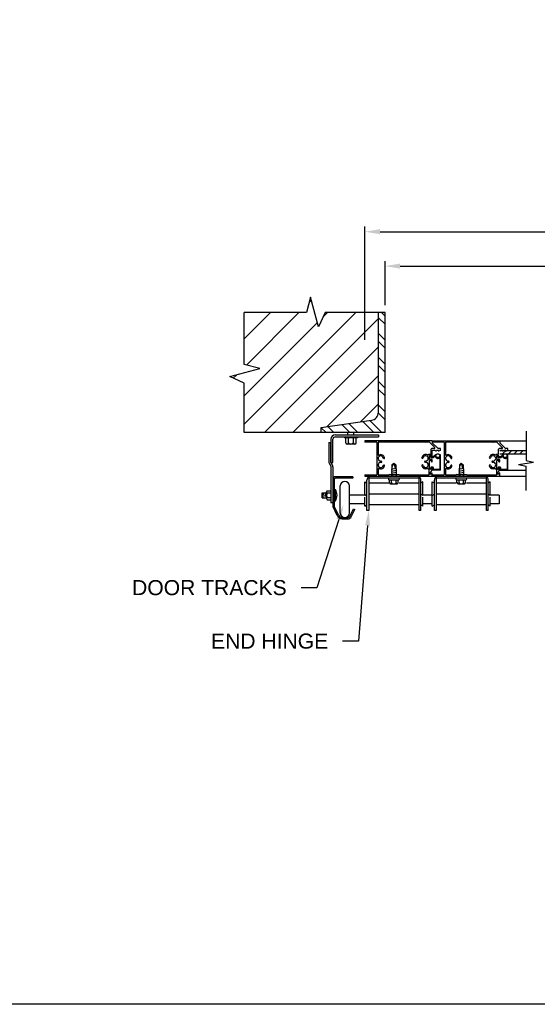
# Model space of a CAD drawing. Header units: inches. Extents: x 168.8 to 189.1, y 234.4 to 247.7.
# Tile 4 of 8: x 176.7 to 179.9, y 234.4 to 240.6. Entities that reach past the tile are written whole.
import ezdxf
from ezdxf import colors
from ezdxf.entities.mleader import LeaderData, LeaderLine
from ezdxf.math import Vec2, Vec3

# ---------------------------------------------------------------- set-up
doc = ezdxf.new("R2010")
doc.units = ezdxf.units.IN
doc.header["$LTSCALE"] = 0.25
doc.header["$MEASUREMENT"] = 0
doc.layers.add('521s', color=7, linetype='Continuous')
doc.layers.add('ANNOTATIONS', color=1, linetype='Continuous')
doc.styles.add('ARIAL', font='arial.ttf', dxfattribs={"height": 0.09375})
doc.dimstyles.new('STANDARD$0', dxfattribs={"dimtxt": 0.09375, "dimasz": 0.09375, "dimexe": 0.03125, "dimexo": 0.046875, "dimgap": 0.09, "dimtad": 0, "dimtih": 1, "dimtoh": 1, "dimdec": 4, "dimzin": 0, "dimdsep": 46, "dimtxsty": 'ARIAL', "dimcen": 0.09, "dimadec": 0, "dimazin": 0, "dimtfac": 1, "dimtdec": 4, "dimtofl": 0, "dimtmove": 0, "dimatfit": 1, "dimfxl": 1, "dimtolj": 1, "dimtzin": 0, "dimarcsym": 0})

# ---------------------------------------------------------------- blocks, each defined once
blk = doc.blocks.new('*X4')
at = {"color": 0}
for p, q in [((14.0502, 4.0659), (14.0092, 4.1069)), ((14.0502, 4.1154), (14.0274, 4.1382)), ((14.0502, 3.9669), (14.0092, 4.0079)), ((14.0502, 3.9174), (14.0092, 3.9584)), ((14.0502, 3.8184), (14.0092, 3.8594)), ((14.0502, 3.7689), (14.0092, 3.8099)), ((14.0502, 3.6699), (14.0092, 3.7109)), ((14.0502, 3.6204), (14.0092, 3.6614)), ((14.0502, 3.5214), (14.0092, 3.5624)), ((14.0502, 3.4719), (14.0089, 3.5133)), ((13.7331, 3.3931), (13.695, 3.4312)), ((13.8321, 3.3931), (13.7817, 3.4434)), ((13.8815, 3.3931), (13.825, 3.4496)), ((13.9805, 3.3931), (13.9118, 3.4619)), ((14.03, 3.3931), (13.9551, 3.468)), ((13.6836, 3.3931), (13.6537, 3.4229))]:
    blk.add_line(p, q, dxfattribs=at)
blk = doc.blocks.new('*D7')
at = {"layer": 'ANNOTATIONS', "color": 0, "lineweight": -2, "transparency": 16777216}
for p, q in [((178.9984, 238.7912), (178.9984, 239.0646)), ((179.0922, 239.0333), (180.2737, 239.0333)), ((182.6859, 239.0333), (181.5044, 239.0333)), ((182.7797, 238.7912), (182.7797, 239.0646))]:
    blk.add_line(p, q, dxfattribs=at)
at = {"layer": 'ANNOTATIONS', "color": 0, "transparency": 16777216}
for points in [[(179.0922, 239.0489), (179.0922, 239.0177), (178.9984, 239.0333)], [(182.6859, 239.0489), (182.6859, 239.0177), (182.7797, 239.0333)]]:
    blk.add_solid(points, dxfattribs=at)
at = {"layer": 'defpoints', "color": 0, "transparency": 16777216}
for p in [(182.7797, 239.0333), (178.9984, 238.7443), (182.7797, 238.7443)]:
    blk.add_point(p, dxfattribs=at)
at = {"layer": 'ANNOTATIONS', "color": 0, "transparency": 16777216, "insert": (180.8891, 239.0333), "char_height": 0.09375, "attachment_point": 5, "style": 'ARIAL'}
blk.add_mtext('\\A1;FINISH OPENING', dxfattribs=at)
blk = doc.blocks.new('*D8')
at = {"layer": 'ANNOTATIONS', "color": 0, "lineweight": -2, "transparency": 16777216}
for p, q in [((178.8734, 238.5763), (178.8734, 239.2785)), ((182.9047, 238.5763), (182.9047, 239.2785)), ((178.9672, 239.2472), (180.3802, 239.2472)), ((182.8109, 239.2472), (181.398, 239.2472))]:
    blk.add_line(p, q, dxfattribs=at)
at = {"layer": 'ANNOTATIONS', "color": 0, "transparency": 16777216}
for points in [[(178.9672, 239.2629), (178.9672, 239.2316), (178.8734, 239.2472)], [(182.8109, 239.2629), (182.8109, 239.2316), (182.9047, 239.2472)]]:
    blk.add_solid(points, dxfattribs=at)
at = {"layer": 'defpoints', "color": 0, "transparency": 16777216}
for p in [(178.8734, 239.2472), (178.8734, 238.5294), (182.9047, 238.5294)]:
    blk.add_point(p, dxfattribs=at)
at = {"layer": 'ANNOTATIONS', "color": 0, "transparency": 16777216, "insert": (180.8891, 239.2472), "char_height": 0.09375, "attachment_point": 5, "style": 'ARIAL'}
blk.add_mtext('\\A1;DOOR WIDTH', dxfattribs=at)

msp = doc.modelspace()

# ---------------------------------------------------------------- hatches: boundary and pattern name
at = {"layer": '521s'}
h = msp.add_hatch(dxfattribs=at)
h.set_pattern_fill('ANSI31', color=256)
h.paths.add_polyline_path([(178.95742, 238.74431), (178.62694, 238.74431), (178.58607, 238.6551), (178.53579, 238.84052), (178.51093, 238.74431), (178.12343, 238.74431), (178.12343, 238.42175), (178.21964, 238.39689), (178.03423, 238.34661), (178.12343, 238.30574), (178.12343, 237.99919), (178.60195, 237.99919), (178.60195, 238.03143), (178.91443, 238.0757, 0.3735748), (178.95742, 238.1252)])
h.paths.add_polyline_path([(183.75089, 238.39689), (183.65468, 238.42175), (183.65468, 238.74431), (183.28319, 238.74431), (183.24232, 238.6551), (183.19204, 238.84052), (183.16718, 238.74431), (182.8207, 238.74431), (182.8207, 238.1252, 0.3735748), (182.86369, 238.0757), (183.17617, 238.03143), (183.17617, 237.99919), (183.65468, 237.99919), (183.65468, 238.30574), (183.56548, 238.34661)])

# ---------------------------------------------------------------- linework, layer by layer
at = {"layer": '521s', "color": 7}
for p, q in [((178.53579, 238.84052), (178.51093, 238.74431)), ((178.58607, 238.6551), (178.53579, 238.84052)), ((178.51093, 238.74431), (178.12343, 238.74431)), ((178.12343, 238.42175), (178.12343, 238.74431)), ((178.62694, 238.74431), (178.58607, 238.6551)), ((178.99843, 238.74431), (178.62694, 238.74431)), ((178.95742, 238.1252), (178.95742, 238.74431)), ((178.99843, 237.99919), (178.99843, 238.74431)), ((178.21964, 238.39689), (178.12343, 238.42175)), ((178.03423, 238.34661), (178.21964, 238.39689)), ((178.12343, 238.30574), (178.03423, 238.34661)), ((178.12343, 237.99919), (178.12343, 238.30574)), ((178.60195, 238.03143), (178.91443, 238.0757)), ((178.99843, 237.99919), (178.12343, 237.99919)), ((178.60195, 237.99919), (178.60195, 238.03143)), ((178.68981, 237.98515), (178.95868, 237.98515)), ((178.76806, 237.98515), (178.76806, 237.99919)), ((178.80556, 237.98515), (178.80556, 237.99919)), ((178.95868, 237.98515), (178.95868, 237.97278)), ((179.87456, 238.00778), (179.87456, 237.82538)), ((178.64943, 237.93809), (178.66181, 237.93809)), ((178.64943, 237.93809), (178.64943, 237.81723)), ((178.66181, 237.95715), (178.66181, 237.81406)), ((178.66192, 237.81312), (178.66181, 237.93809)), ((178.67418, 237.81328), (178.67418, 237.95715)), ((178.68981, 237.97278), (178.95868, 237.97278)), ((178.74587, 237.97278), (178.74587, 237.96615)), ((178.82774, 237.96615), (178.74587, 237.96615)), ((178.75462, 237.93553), (178.75462, 237.96615)), ((178.81071, 237.92803), (178.7629, 237.92803)), ((178.77118, 237.93553), (178.77118, 237.96615)), ((178.80243, 237.93553), (178.80243, 237.96615)), ((178.81899, 237.93553), (178.81899, 237.96615)), ((178.82774, 237.97278), (178.82774, 237.96615)), ((179.29223, 237.94779), (178.87343, 237.94779)), ((178.87343, 237.94779), (178.87343, 237.94029)), ((178.94394, 237.94029), (178.87343, 237.94029)), ((178.94769, 237.93654), (178.94769, 237.73964)), ((178.95519, 237.93654), (178.95519, 237.86261)), ((179.24897, 237.94029), (178.95894, 237.94029)), ((179.25085, 237.93841), (179.24897, 237.94029)), ((179.25273, 237.94029), (179.25085, 237.93841)), ((179.27152, 237.94029), (179.25273, 237.94029)), ((179.27417, 237.93919), (179.30768, 237.90569)), ((179.29223, 237.94779), (179.29223, 237.93616)), ((179.29223, 237.93616), (179.32801, 237.90038)), ((179.29224, 237.94778), (179.87456, 237.94778)), ((179.36274, 237.94028), (179.29224, 237.94028)), ((179.36649, 237.93653), (179.36649, 237.73963)), ((179.37399, 237.93653), (179.37399, 237.8626)), ((179.66778, 237.94028), (179.37775, 237.94028)), ((179.66965, 237.93841), (179.66778, 237.94028)), ((179.67153, 237.94028), (179.66965, 237.93841)), ((179.69033, 237.94028), (179.67153, 237.94028)), ((179.69298, 237.93918), (179.72648, 237.90568)), ((179.71103, 237.94778), (179.71103, 237.93616)), ((179.71103, 237.93616), (179.74681, 237.90037)), ((179.28098, 237.86365), (179.27032, 237.86365)), ((179.28473, 237.85615), (179.27498, 237.85615)), ((179.27498, 237.8324), (179.27498, 237.85615)), ((179.28194, 237.85616), (179.27774, 237.85616)), ((179.28436, 237.8543), (179.28604, 237.84803)), ((179.28473, 237.8674), (179.28473, 237.89553)), ((179.28638, 237.85), (179.28473, 237.85615)), ((179.30503, 237.89928), (179.28848, 237.89928)), ((179.30904, 237.88866), (179.29223, 237.88866)), ((179.29223, 237.85069), (179.29223, 237.88866)), ((179.30868, 237.85655), (179.29652, 237.84803)), ((179.3133, 237.86117), (179.30868, 237.85655)), ((179.30904, 237.88866), (179.31004, 237.88652)), ((179.31217, 237.88866), (179.31117, 237.88652)), ((179.31217, 237.88866), (179.31317, 237.88652)), ((179.31529, 237.88866), (179.3143, 237.88652)), ((179.31529, 237.88866), (179.31629, 237.88652)), ((179.31842, 237.88866), (179.31742, 237.88652)), ((179.32855, 237.88866), (179.31842, 237.88866)), ((179.32855, 237.88866), (179.32954, 237.88652)), ((179.34299, 237.89928), (179.33066, 237.89928)), ((179.33167, 237.88866), (179.33068, 237.88652)), ((179.33167, 237.88866), (179.33267, 237.88652)), ((179.3348, 237.88866), (179.3338, 237.88652)), ((179.3348, 237.88866), (179.33579, 237.88652)), ((179.33792, 237.88866), (179.33693, 237.88652)), ((179.34299, 237.88866), (179.33792, 237.88866)), ((179.34299, 237.86153), (179.33829, 237.86153)), ((179.34299, 237.88866), (179.34299, 237.89928)), ((179.34299, 237.76541), (179.34299, 237.86153)), ((179.69978, 237.86365), (179.68912, 237.86365)), ((179.70353, 237.85615), (179.69378, 237.85615)), ((179.69378, 237.83239), (179.69378, 237.85615)), ((179.70075, 237.85615), (179.69654, 237.85615)), ((179.70316, 237.8543), (179.70484, 237.84802)), ((179.70353, 237.8674), (179.70353, 237.89553)), ((179.70518, 237.84999), (179.70353, 237.85615)), ((179.72383, 237.89928), (179.70728, 237.89928)), ((179.71103, 237.88866), (179.87456, 237.88866)), ((179.71103, 237.88435), (179.71534, 237.88866)), ((179.72785, 237.88865), (179.71103, 237.88865)), ((179.71103, 237.86716), (179.87456, 237.86716)), ((179.72749, 237.85654), (179.71532, 237.84802)), ((179.7321, 237.86116), (179.72749, 237.85654)), ((179.72785, 237.88865), (179.72884, 237.88651)), ((179.7292, 237.86716), (179.7507, 237.88866)), ((179.73097, 237.88865), (179.72998, 237.88651)), ((179.73097, 237.88865), (179.73197, 237.88651)), ((179.7341, 237.88865), (179.7331, 237.88651)), ((179.7341, 237.88865), (179.73509, 237.88651)), ((179.73722, 237.88865), (179.73623, 237.88651)), ((179.74735, 237.88865), (179.73722, 237.88865)), ((179.74735, 237.88865), (179.74835, 237.88651)), ((179.76179, 237.89928), (179.74947, 237.89928)), ((179.75048, 237.88865), (179.74948, 237.88651)), ((179.75048, 237.88865), (179.75147, 237.88651)), ((179.7536, 237.88865), (179.7526, 237.88651)), ((179.7536, 237.88865), (179.7546, 237.88651)), ((179.75673, 237.88865), (179.75573, 237.88651)), ((179.76179, 237.88865), (179.75673, 237.88865)), ((179.76179, 237.86152), (179.75709, 237.86152)), ((179.76179, 237.88865), (179.76179, 237.89928)), ((179.76179, 237.7654), (179.76179, 237.86152)), ((179.76455, 237.86716), (179.78605, 237.88866)), ((179.79991, 237.86716), (179.82141, 237.88866)), ((179.83527, 237.86716), (179.85677, 237.88866)), ((178.65143, 237.80946), (178.66134, 237.79144)), ((178.66181, 237.81328), (178.67418, 237.81328)), ((178.66227, 237.81225), (178.67219, 237.79422)), ((178.97487, 237.82152), (178.97182, 237.82152)), ((178.97487, 237.81402), (178.97182, 237.81402)), ((179.04137, 237.79928), (179.05356, 237.80928)), ((179.05356, 237.80928), (179.04137, 237.78853)), ((179.04137, 237.79928), (179.04137, 237.77539)), ((179.05356, 237.80928), (179.06164, 237.77644)), ((179.05356, 237.80928), (179.06574, 237.79928)), ((179.06574, 237.79928), (179.06574, 237.77416)), ((179.2478, 237.8224), (179.25085, 237.8224)), ((179.2478, 237.8149), (179.25085, 237.8149)), ((179.28848, 237.8324), (179.27498, 237.8324)), ((179.27498, 237.77514), (179.27498, 237.8249)), ((179.28473, 237.8249), (179.27498, 237.8249)), ((179.27774, 237.85116), (179.28002, 237.85116)), ((179.28002, 237.85116), (179.2822, 237.84303)), ((179.2981, 237.84303), (179.2822, 237.84303)), ((179.28638, 237.81875), (179.28473, 237.8249)), ((179.29652, 237.84803), (179.28604, 237.84803)), ((179.28957, 237.84803), (179.28895, 237.84803)), ((179.28957, 237.81677), (179.28895, 237.81677)), ((179.29223, 237.81944), (179.29223, 237.82865)), ((179.30729, 237.84947), (179.2981, 237.84303)), ((179.33799, 237.83852), (179.33799, 237.77291)), ((179.39367, 237.82152), (179.39062, 237.82152)), ((179.39367, 237.81402), (179.39062, 237.81402)), ((179.46017, 237.79927), (179.47236, 237.80927)), ((179.47236, 237.80927), (179.46017, 237.78853)), ((179.46017, 237.79927), (179.46017, 237.77539)), ((179.47236, 237.80927), (179.48044, 237.77643)), ((179.47236, 237.80927), (179.48455, 237.79927)), ((179.48455, 237.79927), (179.48455, 237.77415)), ((179.66661, 237.82239), (179.66965, 237.82239)), ((179.66661, 237.81489), (179.66965, 237.81489)), ((179.70728, 237.83239), (179.69378, 237.83239)), ((179.69378, 237.77514), (179.69378, 237.82489)), ((179.70353, 237.82489), (179.69378, 237.82489)), ((179.69654, 237.85115), (179.69883, 237.85115)), ((179.69883, 237.85115), (179.701, 237.84302)), ((179.7169, 237.84302), (179.701, 237.84302)), ((179.70518, 237.81874), (179.70353, 237.82489)), ((179.71532, 237.84802), (179.70484, 237.84802)), ((179.70837, 237.84802), (179.70775, 237.84802)), ((179.70837, 237.81677), (179.70775, 237.81677)), ((179.71103, 237.81943), (179.71103, 237.82864)), ((179.72609, 237.84946), (179.7169, 237.84302)), ((179.75679, 237.83852), (179.75679, 237.7729)), ((179.82827, 237.80159), (179.92084, 237.81468)), ((179.82827, 237.80159), (179.87456, 237.79089)), ((179.87456, 237.82538), (179.92084, 237.81468)), ((178.66181, 237.78963), (178.66181, 237.56309)), ((178.67418, 237.78645), (178.67418, 237.54457)), ((178.87343, 237.73589), (178.87343, 237.72839)), ((178.87343, 237.73589), (178.94394, 237.73589)), ((178.95519, 237.77294), (178.95519, 237.73964)), ((178.95894, 237.73589), (179.02157, 237.73589)), ((178.97027, 237.73026), (178.9684, 237.72839)), ((178.97215, 237.72839), (178.97027, 237.73026)), ((179.02532, 237.73964), (179.02157, 237.73589)), ((179.02532, 237.73964), (179.08408, 237.73964)), ((179.03837, 237.77165), (179.06574, 237.77728)), ((179.04137, 237.77539), (179.03837, 237.77165)), ((179.03837, 237.77165), (179.04137, 237.76914)), ((179.04137, 237.76914), (179.03837, 237.7654)), ((179.03837, 237.7654), (179.04137, 237.76289)), ((179.03837, 237.75915), (179.06874, 237.7654)), ((179.04137, 237.76289), (179.03837, 237.75915)), ((179.03837, 237.75915), (179.04137, 237.75664)), ((179.04137, 237.75664), (179.03837, 237.7529)), ((179.03837, 237.7529), (179.04137, 237.75039)), ((179.03837, 237.74665), (179.06874, 237.7529)), ((179.04137, 237.75039), (179.03837, 237.74665)), ((179.03837, 237.74665), (179.04137, 237.74414)), ((179.04137, 237.74414), (179.03837, 237.7404)), ((179.03837, 237.7404), (179.04137, 237.73789)), ((179.03837, 237.73415), (179.06874, 237.7404)), ((179.04137, 237.73789), (179.03837, 237.73415)), ((179.03837, 237.73415), (179.04137, 237.73164)), ((179.04137, 237.73164), (179.03877, 237.72841)), ((179.04531, 237.73028), (179.04343, 237.72841)), ((179.04718, 237.72841), (179.04531, 237.73028)), ((179.06574, 237.77416), (179.06874, 237.77165)), ((179.06874, 237.77165), (179.06574, 237.76791)), ((179.06574, 237.76791), (179.06874, 237.7654)), ((179.06874, 237.7654), (179.06574, 237.76166)), ((179.06574, 237.76166), (179.06874, 237.75915)), ((179.06874, 237.75915), (179.06574, 237.75541)), ((179.06574, 237.75541), (179.06874, 237.7529)), ((179.06874, 237.7529), (179.06574, 237.74916)), ((179.06574, 237.74916), (179.06874, 237.74665)), ((179.06874, 237.74665), (179.06574, 237.74291)), ((179.06574, 237.74291), (179.06874, 237.7404)), ((179.06874, 237.7404), (179.06574, 237.73666)), ((179.06574, 237.73666), (179.06874, 237.73415)), ((179.06874, 237.73415), (179.06574, 237.73041)), ((179.06574, 237.73041), (179.06814, 237.72841)), ((179.08408, 237.73964), (179.08783, 237.73589)), ((179.08783, 237.73589), (179.26973, 237.73589)), ((179.27348, 237.73964), (179.27348, 237.76767)), ((179.28098, 237.77514), (179.27498, 237.77514)), ((179.28098, 237.76952), (179.29223, 237.78077)), ((179.28098, 237.76952), (179.28098, 237.77514)), ((179.29223, 237.76902), (179.28098, 237.75389)), ((179.28098, 237.73826), (179.28098, 237.75389)), ((179.29223, 237.74952), (179.28098, 237.73826)), ((179.2829, 237.78216), (179.28644, 237.77603)), ((179.29474, 237.78403), (179.28399, 237.78403)), ((179.28907, 237.77867), (179.28644, 237.77603)), ((179.29099, 237.77903), (179.28996, 237.77903)), ((179.29223, 237.76902), (179.29223, 237.78077)), ((179.29223, 237.72839), (179.29223, 237.74952)), ((179.29224, 237.78078), (179.29224, 237.76666)), ((179.29224, 237.73588), (179.36274, 237.73588)), ((179.34299, 237.76541), (179.29349, 237.76541)), ((179.29724, 237.78153), (179.29724, 237.77291)), ((179.33549, 237.77041), (179.29974, 237.77041)), ((179.37399, 237.77293), (179.37399, 237.73963)), ((179.37775, 237.73588), (179.44038, 237.73588)), ((179.38908, 237.73026), (179.3872, 237.72838)), ((179.39095, 237.72838), (179.38908, 237.73026)), ((179.44413, 237.73963), (179.44038, 237.73588)), ((179.44413, 237.73963), (179.50288, 237.73963)), ((179.45717, 237.77165), (179.48455, 237.77728)), ((179.46017, 237.77539), (179.45717, 237.77165)), ((179.45717, 237.77165), (179.46017, 237.76914)), ((179.46017, 237.76914), (179.45717, 237.7654)), ((179.45717, 237.7654), (179.46017, 237.76289)), ((179.45717, 237.75915), (179.48755, 237.7654)), ((179.46017, 237.76289), (179.45717, 237.75915)), ((179.45717, 237.75915), (179.46017, 237.75664)), ((179.46017, 237.75664), (179.45717, 237.7529)), ((179.45717, 237.7529), (179.46017, 237.75039)), ((179.45717, 237.74665), (179.48755, 237.7529)), ((179.46017, 237.75039), (179.45717, 237.74665)), ((179.45717, 237.74665), (179.46017, 237.74414)), ((179.46017, 237.74414), (179.45717, 237.7404)), ((179.45717, 237.7404), (179.46017, 237.73789)), ((179.45717, 237.73415), (179.48755, 237.7404)), ((179.46017, 237.73789), (179.45717, 237.73415)), ((179.45717, 237.73415), (179.46017, 237.73164)), ((179.46017, 237.73164), (179.45758, 237.7284)), ((179.46411, 237.73027), (179.46224, 237.7284)), ((179.46599, 237.7284), (179.46411, 237.73027)), ((179.48455, 237.77415), (179.48755, 237.77165)), ((179.48755, 237.77165), (179.48455, 237.7679)), ((179.48455, 237.7679), (179.48755, 237.7654)), ((179.48755, 237.7654), (179.48455, 237.76165)), ((179.48455, 237.76165), (179.48755, 237.75915)), ((179.48755, 237.75915), (179.48455, 237.7554)), ((179.48455, 237.7554), (179.48755, 237.7529)), ((179.48755, 237.7529), (179.48455, 237.74915)), ((179.48455, 237.74915), (179.48755, 237.74665)), ((179.48755, 237.74665), (179.48455, 237.7429)), ((179.48455, 237.7429), (179.48755, 237.7404)), ((179.48755, 237.7404), (179.48455, 237.73665)), ((179.48455, 237.73665), (179.48755, 237.73415)), ((179.48755, 237.73415), (179.48455, 237.7304)), ((179.48455, 237.7304), (179.48694, 237.7284)), ((179.50288, 237.73963), (179.50663, 237.73588)), ((179.50663, 237.73588), (179.68853, 237.73588)), ((179.69228, 237.73963), (179.69228, 237.76767)), ((179.69978, 237.77514), (179.69378, 237.77514)), ((179.69978, 237.76951), (179.71103, 237.78076)), ((179.69978, 237.76951), (179.69978, 237.77514)), ((179.71103, 237.76901), (179.69978, 237.75388)), ((179.69978, 237.73826), (179.69978, 237.75388)), ((179.71103, 237.74951), (179.69978, 237.73826)), ((179.70171, 237.78215), (179.70524, 237.77602)), ((179.71354, 237.78402), (179.70279, 237.78402)), ((179.70788, 237.77866), (179.70524, 237.77602)), ((179.70979, 237.77902), (179.70876, 237.77902)), ((179.71103, 237.76901), (179.71103, 237.78076)), ((179.71103, 237.76541), (179.87456, 237.76541)), ((179.71103, 237.72838), (179.71103, 237.74951)), ((179.71104, 237.78077), (179.71104, 237.76665)), ((179.76179, 237.7654), (179.71229, 237.7654)), ((179.71604, 237.78152), (179.71604, 237.7729)), ((179.75429, 237.7704), (179.71854, 237.7704)), ((179.87456, 237.63867), (179.87456, 237.79089)), ((178.68268, 237.70834), (178.68268, 237.54457)), ((178.79918, 237.72459), (178.69043, 237.72459)), ((178.79918, 237.71609), (178.69043, 237.71609)), ((178.79918, 237.72459), (178.79918, 237.71609)), ((178.87343, 237.72839), (179.04345, 237.72839)), ((178.87343, 237.60772), (178.87343, 237.69284)), ((178.87343, 237.69284), (178.88593, 237.68466)), ((178.88593, 237.51472), (178.88593, 237.70341)), ((178.89731, 237.72841), (178.89731, 237.51472)), ((178.89731, 237.71703), (179.20981, 237.71703)), ((179.02243, 237.68466), (178.89731, 237.68466)), ((179.02265, 237.70459), (179.08446, 237.70459)), ((179.02668, 237.68866), (179.02668, 237.70459)), ((179.03418, 237.68116), (179.07293, 237.68116)), ((179.03949, 237.68866), (179.03949, 237.70459)), ((179.0472, 237.72839), (179.29223, 237.72839)), ((179.06762, 237.68866), (179.06762, 237.70459)), ((179.08043, 237.68866), (179.08043, 237.70459)), ((179.20981, 237.68466), (179.08605, 237.68466)), ((179.20981, 237.51472), (179.20981, 237.72841)), ((179.22118, 237.51472), (179.22118, 237.70341)), ((179.23368, 237.69284), (179.22118, 237.68466)), ((179.23368, 237.60772), (179.23368, 237.69284)), ((179.29224, 237.72841), (179.87456, 237.72841)), ((179.29224, 237.72838), (179.46225, 237.72838)), ((179.29224, 237.60771), (179.29224, 237.69284)), ((179.29224, 237.69284), (179.30474, 237.68465)), ((179.30474, 237.51471), (179.30474, 237.7034)), ((179.31611, 237.7284), (179.31611, 237.51471)), ((179.31611, 237.71702), (179.62861, 237.71702)), ((179.44124, 237.68465), (179.31611, 237.68465)), ((179.44146, 237.70459), (179.50326, 237.70459)), ((179.44549, 237.68865), (179.44549, 237.70459)), ((179.45299, 237.68115), (179.49174, 237.68115)), ((179.4583, 237.68865), (179.4583, 237.70459)), ((179.466, 237.72837), (179.71103, 237.72837)), ((179.48642, 237.68865), (179.48642, 237.70459)), ((179.49924, 237.68865), (179.49924, 237.70459)), ((179.6286, 237.68464), (179.50484, 237.68464)), ((179.62861, 237.51471), (179.62861, 237.7284)), ((179.65248, 237.69283), (179.63998, 237.68464)), ((179.63999, 237.51471), (179.63999, 237.7034)), ((179.65249, 237.60771), (179.65249, 237.69284)), ((178.60768, 237.59462), (178.60768, 237.62532)), ((178.60768, 237.62532), (178.63541, 237.62532)), ((178.61431, 237.5982), (178.61651, 237.62335)), ((178.62722, 237.60103), (178.62902, 237.62161)), ((178.63541, 237.58889), (178.63541, 237.63104)), ((178.63981, 237.63812), (178.66181, 237.63812)), ((178.63981, 237.62397), (178.66181, 237.62397)), ((178.68268, 237.64522), (178.68988, 237.64522)), ((178.68988, 237.57472), (178.68988, 237.64522)), ((178.72034, 237.49984), (178.72034, 237.66722)), ((178.77734, 237.49984), (178.77734, 237.66722)), ((178.87343, 237.61088), (178.77734, 237.61088)), ((178.87343, 237.60772), (178.88593, 237.61591)), ((179.20981, 237.61591), (178.89731, 237.61591)), ((179.23368, 237.60772), (179.22118, 237.61591)), ((179.28832, 237.61088), (179.23368, 237.61088)), ((179.28832, 237.61088), (179.28832, 237.55619)), ((179.29224, 237.60771), (179.30474, 237.6159)), ((179.62861, 237.6159), (179.31611, 237.6159)), ((179.65249, 237.60771), (179.63999, 237.6159)), ((179.70713, 237.61087), (179.65249, 237.61087)), ((179.70713, 237.61087), (179.70713, 237.55618)), ((178.60768, 237.59462), (178.63541, 237.59462)), ((178.63981, 237.59597), (178.66181, 237.59597)), ((178.63981, 237.58182), (178.66181, 237.58182)), ((178.67418, 237.56309), (178.66181, 237.56309)), ((178.68268, 237.57472), (178.68988, 237.57472)), ((178.87343, 237.55619), (178.77734, 237.55619)), ((178.87343, 237.54097), (178.87343, 237.59844)), ((178.87343, 237.54097), (178.88593, 237.54916)), ((179.20981, 237.54916), (178.89731, 237.54916)), ((179.23368, 237.54097), (179.22118, 237.54916)), ((179.23368, 237.54097), (179.23368, 237.59844)), ((179.28832, 237.55619), (179.23368, 237.55619)), ((179.29224, 237.54096), (179.29224, 237.59844)), ((179.29224, 237.54096), (179.30474, 237.54915)), ((179.62861, 237.54915), (179.31611, 237.54915)), ((179.65249, 237.54096), (179.63999, 237.54915)), ((179.65249, 237.54096), (179.65249, 237.59844)), ((179.70713, 237.55618), (179.65249, 237.55618)), ((178.70116, 237.48312), (178.6757, 237.5377)), ((178.70886, 237.48672), (178.68341, 237.5413)), ((178.78277, 237.48265), (178.80329, 237.52472)), ((178.79041, 237.47892), (178.81093, 237.52099)), ((178.80329, 237.52472), (178.81093, 237.52099)), ((178.89731, 237.51472), (178.88593, 237.51472)), ((179.22118, 237.51472), (179.20981, 237.51472)), ((179.31611, 237.51471), (179.30474, 237.51471)), ((179.63999, 237.51471), (179.62861, 237.51471)), ((178.73299, 237.47134), (178.76468, 237.47134)), ((178.73299, 237.46284), (178.76468, 237.46284))]:
    msp.add_line(p, q, dxfattribs=at)
for centre in [(179.32624, 237.85541), (179.74504, 237.8554)]:
    msp.add_circle(centre, 0.01175, dxfattribs=at)
for centre, radius, start, end in [((178.90742, 238.1252), 0.05, 278.062314, 0), ((178.68981, 237.95715), 0.028, 90, 180), ((178.68981, 237.95715), 0.01562, 90, 180), ((178.7629, 237.93635), 0.00832, 185.668222, 354.331778), ((178.78681, 237.94805), 0.02003, 218.717988, 321.282012), ((178.81071, 237.93635), 0.00832, 185.668222, 354.331778), ((178.94394, 237.93654), 0.00375, 0, 90), ((178.95894, 237.93654), 0.00375, 90, 180), ((179.27152, 237.93654), 0.00375, 45, 90), ((179.36274, 237.93653), 0.00375, 0, 90), ((179.37775, 237.93653), 0.00375, 90, 180), ((179.69033, 237.93653), 0.00375, 45, 90), ((178.95894, 237.86261), 0.00375, 180, 297.643192), ((178.97182, 237.83803), 0.0165, 10.664662, 270), ((178.97182, 237.83803), 0.024, 10.664662, 117.643192), ((179.25085, 237.8389), 0.024, 62.356808, 169.335338), ((179.25085, 237.8389), 0.0165, 270, 169.335338), ((179.26373, 237.86349), 0.00375, 242.356808, 331.467311), ((179.27032, 237.8599), 0.00375, 90, 151.467311), ((179.27774, 237.85366), 0.0025, 90, 270), ((179.28098, 237.8674), 0.00375, 270, 0), ((179.28194, 237.85366), 0.0025, 15, 90), ((179.28848, 237.89553), 0.00375, 90, 180), ((179.30503, 237.90303), 0.00375, 270, 45), ((179.31061, 237.88678), 0.000625, 204.968351, 335.031649), ((179.31373, 237.88678), 0.000625, 204.968351, 335.031649), ((179.31418, 237.86028), 0.00125, 338.566941, 135), ((179.31686, 237.88678), 0.000625, 204.968351, 335.031649), ((179.33066, 237.90303), 0.00375, 225, 270), ((179.33011, 237.88678), 0.000625, 204.968351, 335.031649), ((179.33323, 237.88678), 0.000625, 204.968351, 335.031649), ((179.33636, 237.88678), 0.000625, 204.968351, 335.031649), ((179.33829, 237.86028), 0.00125, 90, 202.024313), ((179.37775, 237.8626), 0.00375, 180, 297.643192), ((179.39062, 237.83802), 0.0165, 10.664662, 270), ((179.39062, 237.83802), 0.024, 10.664662, 117.643192), ((179.66965, 237.83889), 0.024, 62.356808, 169.335338), ((179.66965, 237.83889), 0.0165, 270, 169.335338), ((179.68253, 237.86348), 0.00375, 242.356808, 331.467311), ((179.68912, 237.8599), 0.00375, 90, 151.467311), ((179.69654, 237.85365), 0.0025, 90, 270), ((179.69978, 237.8674), 0.00375, 270, 0), ((179.70075, 237.85365), 0.0025, 15, 90), ((179.70728, 237.89553), 0.00375, 90, 180), ((179.72383, 237.90303), 0.00375, 270, 45), ((179.72941, 237.88677), 0.000625, 204.968351, 335.031649), ((179.73254, 237.88677), 0.000625, 204.968351, 335.031649), ((179.73299, 237.86028), 0.00125, 338.566941, 135), ((179.73566, 237.88677), 0.000625, 204.968351, 335.031649), ((179.74947, 237.90303), 0.00375, 225, 270), ((179.74891, 237.88677), 0.000625, 204.968351, 335.031649), ((179.75204, 237.88677), 0.000625, 204.968351, 335.031649), ((179.75516, 237.88677), 0.000625, 204.968351, 335.031649), ((179.75709, 237.86027), 0.00125, 90, 202.024313), ((178.66556, 237.81723), 0.01613, 180, 208.810794), ((178.65806, 237.78963), 0.00375, 0, 28.810794), ((178.66556, 237.81406), 0.00375, 180, 208.810794), ((178.65806, 237.78645), 0.01613, 0, 28.810794), ((178.97182, 237.79752), 0.0165, 90, 349.335338), ((178.97182, 237.79752), 0.024, 242.356808, 349.335338), ((178.97487, 237.81777), 0.00375, 270, 90), ((178.99172, 237.84177), 0.00375, 190.664662, 10.664662), ((178.99172, 237.79377), 0.00375, 349.335338, 169.335338), ((179.23095, 237.84265), 0.00375, 169.335338, 349.335338), ((179.23095, 237.79465), 0.00375, 10.664662, 190.664662), ((179.25085, 237.7984), 0.024, 190.664662, 296.188028), ((179.25085, 237.7984), 0.0165, 190.664662, 90), ((179.2478, 237.81865), 0.00375, 90, 270), ((179.28895, 237.85069), 0.00266, 195, 270), ((179.28895, 237.81944), 0.00266, 195, 270), ((179.28848, 237.82865), 0.00375, 0, 90), ((179.28957, 237.85069), 0.00266, 270, 0), ((179.28957, 237.81944), 0.00266, 270, 0), ((179.30872, 237.84742), 0.0025, 24.514708, 125), ((179.32624, 237.85541), 0.01675, 204.514708, 265.723203), ((179.32624, 237.83866), 0.00125, 177.861601, 2.138399), ((179.32624, 237.85541), 0.01675, 274.276797, 298.719336), ((179.33549, 237.83852), 0.0025, 0, 118.719336), ((179.39062, 237.79751), 0.0165, 90, 349.335338), ((179.39062, 237.79751), 0.024, 242.356808, 349.335338), ((179.39367, 237.81777), 0.00375, 270, 90), ((179.41052, 237.84177), 0.00375, 190.664662, 10.664662), ((179.41052, 237.79377), 0.00375, 349.335338, 169.335338), ((179.64975, 237.84264), 0.00375, 169.335338, 349.335338), ((179.64975, 237.79464), 0.00375, 10.664662, 190.664662), ((179.66965, 237.79839), 0.024, 190.664662, 296.188028), ((179.66965, 237.79839), 0.0165, 190.664662, 90), ((179.66661, 237.81864), 0.00375, 90, 270), ((179.70775, 237.85068), 0.00266, 195, 270), ((179.70775, 237.81943), 0.00266, 195, 270), ((179.70728, 237.82864), 0.00375, 0, 90), ((179.70837, 237.85068), 0.00266, 270, 0), ((179.70837, 237.81943), 0.00266, 270, 0), ((179.72752, 237.84741), 0.0025, 24.514708, 125), ((179.74504, 237.8554), 0.01675, 204.514708, 265.723203), ((179.74504, 237.83865), 0.00125, 177.861601, 2.138399), ((179.74504, 237.8554), 0.01675, 274.276797, 298.719336), ((179.75429, 237.83852), 0.0025, 0, 118.719336), ((178.94394, 237.73964), 0.00375, 270, 0), ((178.95894, 237.77294), 0.00375, 62.356808, 180), ((178.95894, 237.73964), 0.00375, 180, 270), ((179.2631, 237.77349), 0.00375, 12.720617, 116.188028), ((179.27041, 237.77514), 0.00375, 192.720617, 264.740504), ((179.26973, 237.73964), 0.00375, 270, 0), ((179.26973, 237.76767), 0.00375, 0, 84.740504), ((179.28399, 237.78278), 0.00125, 90, 210), ((179.28996, 237.77778), 0.00125, 90, 135), ((179.29099, 237.77778), 0.00125, 0, 90), ((179.29349, 237.76666), 0.00125, 180, 270), ((179.29474, 237.78153), 0.0025, 0, 90), ((179.29974, 237.77291), 0.0025, 180, 270), ((179.33549, 237.76791), 0.0025, 26.36724, 90), ((179.33887, 237.76952), 0.00125, 203.869027, 66.130973), ((179.34049, 237.77291), 0.0025, 180, 243.63276), ((179.36274, 237.73963), 0.00375, 270, 0), ((179.37775, 237.77293), 0.00375, 62.356808, 180), ((179.37775, 237.73963), 0.00375, 180, 270), ((179.6819, 237.77349), 0.00375, 12.720617, 116.188028), ((179.68922, 237.77514), 0.00375, 192.720617, 264.740504), ((179.68853, 237.73963), 0.00375, 270, 0), ((179.68853, 237.76767), 0.00375, 0, 84.740504), ((179.70279, 237.78277), 0.00125, 90, 210), ((179.70876, 237.77777), 0.00125, 90, 135), ((179.70979, 237.77777), 0.00125, 0, 90), ((179.71229, 237.76665), 0.00125, 180, 270), ((179.71354, 237.78152), 0.0025, 0, 90), ((179.71854, 237.7729), 0.0025, 180, 270), ((179.75429, 237.7679), 0.0025, 26.36724, 90), ((179.75767, 237.76952), 0.00125, 203.869027, 66.130973), ((179.75929, 237.7729), 0.0025, 180, 243.63276), ((178.69043, 237.70834), 0.01625, 90, 180), ((178.69043, 237.70834), 0.00775, 90, 180), ((178.74884, 237.66722), 0.0285, 0, 180), ((178.91093, 237.70341), 0.025, 123.024664, 180), ((179.02768, 237.71081), 0.00799, 128.935918, 231.064082), ((179.03418, 237.68866), 0.0075, 180, 270), ((179.03199, 237.68866), 0.0075, 278.385539, 0), ((179.04699, 237.68866), 0.0075, 180, 270), ((179.06012, 237.68866), 0.0075, 270, 0), ((179.07512, 237.68866), 0.0075, 180, 261.614461), ((179.07293, 237.68866), 0.0075, 270, 0), ((179.07944, 237.71081), 0.00799, 308.935918, 51.064082), ((179.19618, 237.70341), 0.025, 0, 56.975336), ((179.32974, 237.7034), 0.025, 123.024664, 180), ((179.44648, 237.71081), 0.00799, 128.935918, 231.064082), ((179.45299, 237.68865), 0.0075, 180, 270), ((179.4508, 237.68865), 0.0075, 278.385539, 0), ((179.4658, 237.68865), 0.0075, 180, 270), ((179.47892, 237.68865), 0.0075, 270, 0), ((179.49392, 237.68865), 0.0075, 180, 261.614461), ((179.49174, 237.68865), 0.0075, 270, 0), ((179.49824, 237.71081), 0.00799, 308.935918, 51.064082), ((179.61498, 237.70339), 0.025, 0, 56.975336), ((178.6433, 237.63104), 0.00789, 116.244367, 243.755633), ((178.65988, 237.60997), 0.02447, 145.105623, 214.894377), ((178.63471, 237.60997), 0.06547, 327.423424, 32.576576), ((178.6433, 237.58889), 0.00789, 116.244367, 243.755633), ((178.69043, 237.54457), 0.01625, 180, 205), ((178.69043, 237.54457), 0.00775, 180, 205), ((178.73299, 237.49797), 0.02662, 205, 270), ((178.74884, 237.49984), 0.0285, 180, 0), ((178.73299, 237.49797), 0.03513, 205, 270), ((178.76468, 237.49147), 0.02013, 270, 334), ((178.76468, 237.49147), 0.02863, 270, 334)]:
    msp.add_arc(centre, radius, start, end, dxfattribs=at)
at = {"layer": 'defpoints'}
msp.add_lwpolyline([(189.05875, 234.44685), (168.77187, 234.44685), (168.77187, 247.18196), (189.05875, 247.18196)], close=True, dxfattribs=at)

# ---------------------------------------------------------------- block references
at = {"layer": '521s', "color": 7}
msp.add_blockref('*X4', (164.94822, 234.60612), dxfattribs=at)

# ---------------------------------------------------------------- dimensions: what is measured, and where the dimension line sits
at = {"layer": 'ANNOTATIONS'}
for base, p1, p2, text, picture, middle in [((178.87343, 239.24725), (182.90468, 238.52938), (178.87343, 238.52938), 'DOOR WIDTH', '*D8', (180.88906, 239.24725)), ((182.77968, 239.03331), (178.99843, 238.74431), (182.77968, 238.74431), 'FINISH OPENING', '*D7', (180.88906, 239.03331))]:
    dim = msp.add_linear_dim(base=base, p1=p1, p2=p2, text=text, dimstyle='STANDARD$0', dxfattribs=at)
    dim.commit()
    dim.dimension.update_dxf_attribs({"geometry": picture, "text_midpoint": middle})

# ---------------------------------------------------------------- leaders
ml = msp.add_multileader_mtext('Standard', dxfattribs=at)
ml.set_content('DOOR TRACKS', color=256, style='ARIAL')
ml.set_leader_properties()
ml.build(insert=Vec2(0, 0))
ml.multileader.update_dxf_attribs({"dogleg_length": 0.36, "arrow_head_size": 0.09375})
ctx = ml.context
ctx.base_point, ctx.char_height, ctx.arrow_head_size, ctx.landing_gap_size, ctx.plane_origin = Vec3(177.35385, 237.03509), 0.09375, 0.09375, 0.09, Vec3(176.36366, 236.60187)
ctx.text_align_type = 2
notes = []
notes.append((ctx, [(1, (1, 1, 0), (178.57538, 237.03509), (-1, 0), 0.09796, [(0, [(178.73953, 237.54916)], 0, [])])]))
ctx.mtext.insert, ctx.mtext.width, ctx.mtext.alignment, ctx.mtext.flow_direction = Vec3(178.38742, 237.08277), 1.455841, 3, 5
ml = msp.add_multileader_mtext('Standard', dxfattribs=at)
ml.set_content('END HINGE', color=256, style='ARIAL')
ml.set_leader_properties()
ml.build(insert=Vec2(0, 0))
ml.multileader.update_dxf_attribs({"dogleg_length": 0.36, "arrow_head_size": 0.09375})
ctx = ml.context
ctx.base_point, ctx.char_height, ctx.arrow_head_size, ctx.landing_gap_size, ctx.plane_origin = Vec3(177.84482, 236.70278), 0.09375, 0.09375, 0.09, Vec3(176.62134, 236.26956)
ctx.text_align_type = 2
notes.append((ctx, [(1, (1, 1, 0), (178.83306, 236.70278), (-1, 0), 0.09796, [(0, [(178.89731, 237.51472)], 0, [])])]))
ctx.mtext.insert, ctx.mtext.width, ctx.mtext.alignment, ctx.mtext.flow_direction = Vec3(178.64511, 236.75046), 1.455841, 3, 5
for ctx, leaders in notes:
    for number, flags, end, landing, length, lines in leaders:
        leader = LeaderData()
        leader.index, (leader.has_last_leader_line, leader.has_dogleg_vector, leader.attachment_direction) = number, flags
        leader.last_leader_point, leader.dogleg_vector, leader.dogleg_length = Vec3(end), Vec3(landing), length
        for number, points, colour, breaks in lines:
            line = LeaderLine()
            line.index, line.vertices, line.color, line.breaks = number, Vec3.list(points), colors.encode_raw_color(colour), breaks
            leader.lines.append(line)
        ctx.leaders.append(leader)

doc.saveas('drawing.dxf')
